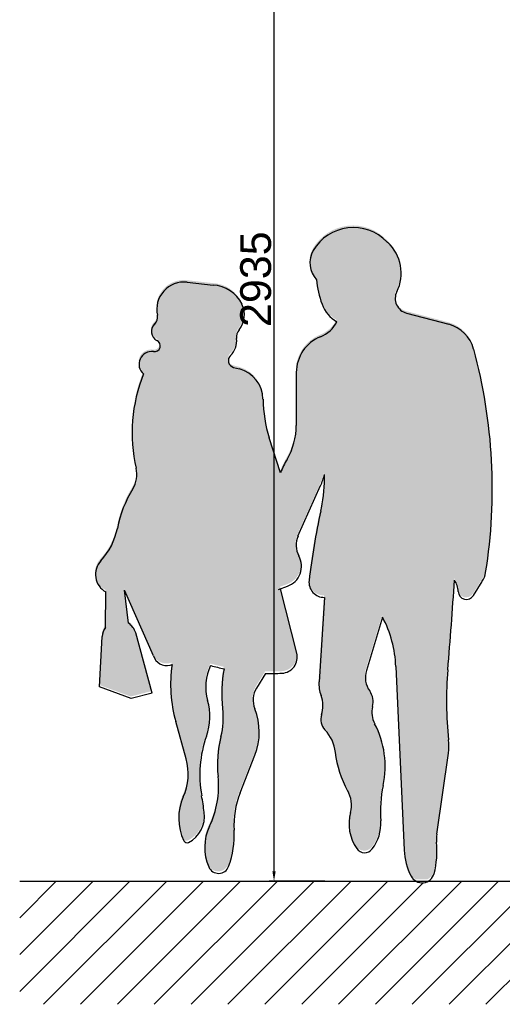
# Model space of a CAD drawing. Extents: x 333785 to 385459, y -97479 to 8502.
# Tile 28 of 89: x 359293 to 360468, y -12162 to -9762. Entities that reach past the tile are written whole.
import ezdxf

# ---------------------------------------------------------------- set-up
doc = ezdxf.new("R2010")
doc.units = 0
doc.header["$LTSCALE"] = 10
doc.layers.get('0').update_dxf_attribs({"color": 1, "linetype": 'CONTINUOUS'})
doc.layers.get('DEFPOINTS').update_dxf_attribs({"linetype": 'CONTINUOUS'})
doc.layers.add('A000T600', color=6, linetype='CONTINUOUS')
doc.styles.add('ARIAL', font='arial.ttf', dxfattribs={"height": 75})
doc.dimstyles.new('AEC-A', dxfattribs={"dimscale": 50, "dimtxt": 28, "dimasz": 2.5, "dimexe": 1.25, "dimexo": 0.625, "dimtad": 1, "dimdec": 1, "dimdsep": 46, "dimtxsty": 'ARIAL', "dimcen": 2.5, "dimadec": 0, "dimazin": 0, "dimtfac": 1, "dimtdec": 0, "dimtmove": 2, "dimatfit": 3, "dimfxl": 1, "dimtolj": 1, "dimtzin": 0, "dimarcsym": 0})

# ---------------------------------------------------------------- blocks, each defined once
blk = doc.blocks.new('*D556')
at = {"layer": 'A000T600', "color": 6, "linetype": 'Continuous', "lineweight": -2, "transparency": 16777216}
for p, q in [((360036.2, -8926.7), (359900, -8926.7)), ((359912.2, -11837.2), (359912.2, -8951.1)), ((360036.2, -11861.7), (359900, -11861.7))]:
    blk.add_line(p, q, dxfattribs=at)
at = {"layer": 'A000T600', "color": 6, "transparency": 16777216}
for points in [[(359908.1, -8951.1), (359916.3, -8951.1), (359912.2, -8926.7)], [(359908.1, -11837.2), (359916.3, -11837.2), (359912.2, -11861.7)]]:
    blk.add_solid(points, dxfattribs=at)
at = {"layer": 'DEFPOINTS', "color": 0, "transparency": 16777216}
for p in [(359912.2, -8926.7), (360042.3, -8926.7), (360042.3, -11861.7)]:
    blk.add_point(p, dxfattribs=at)
at = {"layer": 'A000T600', "color": 7, "transparency": 16777216, "insert": (359867.8, -10394.2), "char_height": 75, "attachment_point": 5, "rotation": 90, "style": 'ARIAL'}
blk.add_mtext('\\A1;2935', dxfattribs=at)

msp = doc.modelspace()

# ---------------------------------------------------------------- hatches: boundary and pattern name
at = {"layer": 'A000T600', "transparency": 33554559}
h = msp.add_hatch(color=151, dxfattribs=at)
h.dxf.hatch_style = 1
h.paths.add_polyline_path([(360397.5, -10559.5, 0.267656), (360336.7, -10499.2), (360234.5, -10472.1, -0.47769), (360210.4, -10419.8, 0.336818), (360187, -10298.9, 0.500678), (360006.8, -10319.3, 0.33183), (360014.8, -10390.5, 0.069418), (360028.2, -10450.7, 0.172626), (360064.2, -10493.1, -0.184885), (360024.7, -10529.5, 0.307132), (359965.5, -10617), (359965.4, -10745.5, -0.131592), (359943.1, -10828.4, 0.034327), (359927.2, -10860.9), (359899.6, -10775.8, -0.076072), (359884.3, -10681.6, 0.336816), (359827.2, -10608), (359812.7, -10604.1, -0.580167), (359805.1, -10575.2, 0.228757), (359820, -10534.1, -0.197854), (359826.3, -10512.4, 0.283948), (359833.2, -10450.5, 0.278054), (359762.7, -10403.7), (359699.4, -10396.7, 0.513543), (359627.1, -10477.1, -0.271737), (359620.4, -10498.5, 0.528232), (359625.9, -10538.3, -0.857997), (359617.5, -10565.8, 0.758201), (359593.3, -10620, 0.152494), (359575.3, -10850.1, -0.196821), (359567.2, -10900.3, 0.088959), (359529.5, -10996.7, -0.139515), (359489.1, -11075.8, 0.487057), (359501.5, -11151.5), (359500.6, -11238.2, 0.144608), (359492.8, -11260.3), (359486.1, -11383.2), (359563.5, -11411.4), (359614.2, -11398.1), (359574.2, -11251.4, 0.185781), (359556.4, -11227.5), (359547.3, -11147.2), (359617.3, -11307, 0.394833), (359658, -11329.9), (359662.8, -11328.7, 0.104904), (359671.9, -11468.1), (359697.2, -11558, -0.177572), (359690, -11651.4, 0.222929), (359691.6, -11758.5, 0.417036), (359702.7, -11762.2, 0.315085), (359741.2, -11688.7, 0.012415), (359735, -11648.6, -0.131146), (359746.7, -11502.6, 0.154629), (359749.5, -11416, -0.182864), (359756.9, -11331, 0.015163), (359789.5, -11338.8, 0.080301), (359786.1, -11435.4, -0.093309), (359781.9, -11504.6, 0.087376), (359774.9, -11601.2, -0.138036), (359753.9, -11722.8, 0.217835), (359752.3, -11822, 0.666184), (359800.5, -11820.9, 0.107012), (359814, -11732.2, -0.11222), (359829.2, -11639.4), (359864.8, -11549, 0.19161), (359864.3, -11436.7, -0.239264), (359868.5, -11385.7), (359890.3, -11350.3, 0.018931), (359932.1, -11349.6, 0.4628), (359966.7, -11300.7), (359927, -11143.8), (359943.9, -11137.7, 0.460183), (359971.8, -11064, -0.236485), (359969.6, -11015.4), (360024.8, -10892, 0.04187), (360034.2, -10864.9, -0.051367), (360026.6, -10946.9, -0.005758), (360025, -10954.3, 0.024839), (359996.7, -11123.6, 0.454541), (360034, -11164.8), (360020.8, -11370.3, 0.105016), (360025.7, -11404.1, -0.167788), (360026.8, -11451.3, 0.275925), (360035.2, -11487.8, -0.167391), (360060.6, -11542.5, 0.104483), (360090.6, -11636, -0.19816), (360097.5, -11689.3, 0.220175), (360112.7, -11777.1, 0.50714), (360150.5, -11778, 0.184104), (360171.1, -11709.5, -0.071005), (360177.1, -11623.1, 0.175799), (360156.4, -11472.7, -0.183555), (360151.3, -11431, 0.21661), (360144.2, -11392.9, -0.230277), (360136.2, -11342.9), (360175.4, -11213.1, -0.115567), (360207.9, -11333.6), (360228.4, -11781.4, 0.107238), (360245.1, -11844.1, 0.148173), (360257.3, -11856.7), (360286.6, -11856.7, 0.204598), (360301.2, -11837.9, 0.087493), (360307.2, -11761.9, -0.05929), (360307.6, -11742.4), (360335.9, -11544.3, 0.062207), (360336.5, -11512.6, -0.048943), (360334.6, -11341.1, 0.006396), (360350.7, -11122.8, -0.14556), (360360.1, -11150.7, 0.739502), (360396.9, -11160.4), (360418.6, -11125.7, 0.100799), (360426.7, -11104.1, 0.106383)])
h = msp.add_hatch(dxfattribs=at)
h.set_pattern_fill('LINE', color=8, scale=20, angle=45)
h.set_pattern_definition([(45, (58297.654, -971.48), (-44.90128, 44.90128), [])])
h.paths.add_polyline_path([(368445.7, -11861.7), (360287.7, -11861.7, -0.259725), (360258.3, -11861.7), (359292.7, -11861.7), (359292.7, -12161.7), (368445.7, -12161.7)])

# ---------------------------------------------------------------- linework, layer by layer
for p, q in [((359700.4, -10401.7), (359763.7, -10408.7)), ((360235.1, -10477), (360337.7, -10504.2)), ((359813.7, -10609.1), (359828, -10613)), ((359966.5, -10621.8), (359966.4, -10750.5)), ((359928.2, -10865.9), (359900.6, -10780.8)), ((359970.6, -11020.3), (360025.7, -10897.4)), ((360397.8, -11165.5), (360419.6, -11130.7)), ((359501.7, -11243.2), (359502.5, -11156.5)), ((359557.4, -11232.5), (359548.3, -11152.2)), ((359618.4, -11312), (359548.3, -11152.2)), ((359923.4, -11150.4), (359944.9, -11142.7)), ((359967.7, -11305.8), (359928.1, -11148.8)), ((360035, -11169.8), (360021.8, -11375.3)), ((360176.4, -11218.1), (360137.2, -11347.9)), ((359487.1, -11388.2), (359493.8, -11265.3)), ((359615.2, -11403.1), (359575.2, -11256.6)), ((359659, -11334.9), (359663.8, -11333.7)), ((360208.9, -11338.6), (360229.4, -11786.2)), ((359891.3, -11355.3), (359869.5, -11390.7)), ((359564.5, -11416.4), (359487.1, -11388.2)), ((359615.2, -11403.1), (359564.5, -11416.4)), ((359698.2, -11563.2), (359672.8, -11472.6)), ((359829.4, -11646.3), (359865.8, -11554.2)), ((360308.7, -11747.2), (360336.9, -11549.3))]:
    msp.add_line(p, q)
for centre, radius, start, end in [((360105.6, -10381.5), 113.2, 44.0652, 149.6605), ((360226.3, -10264.6), 54.8, 224.0652, 227.2955), ((360120.1, -10379.7), 101.8, 333.7022, 47.2955), ((360059.6, -10354.6), 59.9, 149.6605, 223.0914), ((359693.1, -10467.8), 66.6, 83.6899, 192.5675), ((359760.1, -10490.6), 82, 25.3537, 87.5065), ((360238.1, -10377.4), 223, 184.6555, 200.4538), ((360244.6, -10441.2), 37.1, 153.7022, 255.186), ((359780.6, -10480.8), 59.3, 321.7671, 25.3537), ((360106.9, -10426.3), 83, 200.4538, 239.8615), ((359606.6, -10487.1), 22.1, 312.2027, 12.5675), ((359637.8, -10521.5), 24.4, 132.2027, 243.7817), ((359997.9, -10464.8), 75.1, 291.7508, 333.652), ((360315.8, -10587), 85.7, 15.2134, 75.1861), ((359850.5, -10535.9), 29.7, 141.7671, 186.0349), ((360060.6, -10621.9), 94.1, 111.7508, 179.9447), ((359620.6, -10556.4), 14.5, 261.608, 63.7817), ((359770.9, -10544.3), 50.3, 314.4068, 6.0349), ((359614, -10601.3), 30.8, 81.608, 230.2859), ((359818.2, -10592.5), 17.2, 134.4068, 254.887), ((359147.7, -10904.7), 1296.3, 350.9257, 15.2134), ((359953.7, -10768.7), 387.2, 158.1997, 192.9045), ((359808.3, -10687.4), 77, 0.5488, 75.1585), ((360200.7, -10683.7), 315.3, 180.5488, 197.9376), ((359800.5, -10750.4), 165.9, 329.9585, 359.9447), ((360172.5, -10965.5), 263.9, 149.9584, 157.8226), ((359510.9, -10870.2), 67.1, 328.4972, 12.9045), ((359869.3, -10827.4), 171.3, 335.7287, 345.625), ((359633.4, -10873.8), 401.9, 348.7716, 0.5526), ((359818.2, -11058.5), 293.2, 148.4972, 168.8363), ((361715.3, -11329.3), 1729.3, 167.6185, 173.3371), ((359706, -10888.2), 327.9, 347.6185, 348.7716), ((359371.3, -10970.3), 162.3, 317.1431, 348.8363), ((360020.3, -11042.5), 54.4, 155.8818, 208.9638), ((359526, -11113.8), 48.7, 137.1431, 241.2442), ((359927.3, -11093.9), 51.8, 289.8502, 28.9638), ((360370.7, -11100), 57.7, 327.9033, 350.9257), ((360034.3, -11132.9), 36.9, 173.3371, 271.1121), ((351810.7, -10605.8), 8556.9, 355.0369, 356.503), ((360309.5, -11157.5), 51.6, 2.1035, 35.176), ((360381, -11154.9), 19.9, 182.1034, 327.9033), ((359935.5, -11347.6), 273.5, 1.902, 28.2691), ((359535.2, -11267.5), 41.5, 144.0426, 176.8765), ((359535.2, -11267.5), 41.5, 15.261, 57.6168), ((359650.9, -11301.7), 34.1, 197.583, 283.766), ((359929.6, -11315.4), 39.3, 272.9699, 14.1746), ((359996.7, -11381.8), 336.4, 171.7882, 195.6622), ((359866.5, -11388.3), 120.6, 154.2789, 195.7186), ((359706.3, -11527.9), 198.7, 74.7969, 74.9328), ((359903.1, -10803.7), 551.7, 254.7968, 258.2239), ((360087.7, -11402.6), 303, 168.8008, 187.1744), ((360192.6, -11364.7), 57.9, 163.1817, 215.0522), ((361210.2, -11422.1), 877.9, 175.037, 186.2271), ((359903.1, -10803.7), 551.7, 268.7785, 272.9699), ((360103.8, -11380.6), 82.2, 176.315, 200.2948), ((359917.7, -11420.3), 56.5, 148.4244, 202.0211), ((360106.9, -11424.8), 46.8, 346.1648, 35.0522), ((359612.4, -11459.8), 143.5, 340.5028, 15.7186), ((359958.8, -11434.2), 72.4, 342.1957, 20.2948), ((359601.2, -11463.9), 187.4, 345.8671, 7.1745), ((359724.5, -11498.5), 151.8, 338.4745, 22.0211), ((360209.7, -11450.2), 59.1, 166.1648, 207.7697), ((360062.6, -11467.5), 36.5, 162.1957, 223.8974), ((359969.6, -11557), 92.5, 5.8865, 43.8974), ((359960.4, -11581.4), 222.6, 347.8867, 27.7697), ((360015.4, -11602.5), 284, 160.5028, 190.2916), ((360053.7, -11577.8), 279.3, 165.867, 185.8852), ((360210.1, -11531.2), 128.1, 351.8658, 6.2271), ((359567.2, -11599.9), 136, 335.5877, 15.6622), ((360297.8, -11523.2), 237.5, 185.8865, 209.7457), ((359549.4, -11629.8), 227.7, 334.5018, 5.8852), ((360477.5, -11692.4), 306.2, 167.8867, 184.1323), ((359806, -11708.2), 126.1, 155.5877, 205.9534), ((358931.5, -11799.3), 817.5, 7.4342, 10.2916), ((360026.8, -11724.1), 212.2, 158.4745, 183.5381), ((360030.5, -11675.9), 70.4, 344.9715, 29.7457), ((359670.4, -11702.9), 72.4, 297.4012, 7.4342), ((360201.1, -11721.7), 106.2, 164.9715, 214.633), ((359862.5, -11779.1), 119.2, 154.5018, 203.5806), ((360071.8, -11721.7), 100.6, 322.4055, 4.1323), ((359603.5, -11750.3), 211.9, 339.1792, 3.5381), ((360390.5, -11758.9), 82.7, 171.8658, 185.4856), ((359700, -11759.8), 8.23, 205.9534, 297.4012), ((360132.9, -11768.8), 23.4, 214.633, 322.4055), ((360089.7, -11787.8), 219.5, 345.4585, 5.4856), ((360382.3, -11779.2), 153.1, 182.6261, 207.1679), ((359777.2, -11816.4), 26.1, 203.5806, 339.1792), ((360273, -11835.3), 30.2, 207.1679, 345.4585)]:
    msp.add_arc(centre, radius, start, end)
at = {"layer": 'A000T600', "color": 44}
msp.add_line((359292.7, -11861.7), (368445.7, -11861.7), dxfattribs=at)

# ---------------------------------------------------------------- dimensions: what is measured, and where the dimension line sits
at = {"layer": 'A000T600', "color": 3}
dim = msp.add_linear_dim(base=(359912.2, -8926.7), p1=(360042.3, -11861.7), p2=(360042.3, -8926.7), angle=90, dimstyle='AEC-A', override={"dimscale": 9.779315, "dimtxt": 200, "dimdec": 0, "dimclrd": 6, "dimclre": 6, "dimclrt": 7, "dimfxl": 1.25}, dxfattribs=at)
dim.commit()
dim.dimension.update_dxf_attribs({"geometry": '*D556', "text_midpoint": (359867.8, -10394.2)})

doc.saveas('drawing.dxf')
